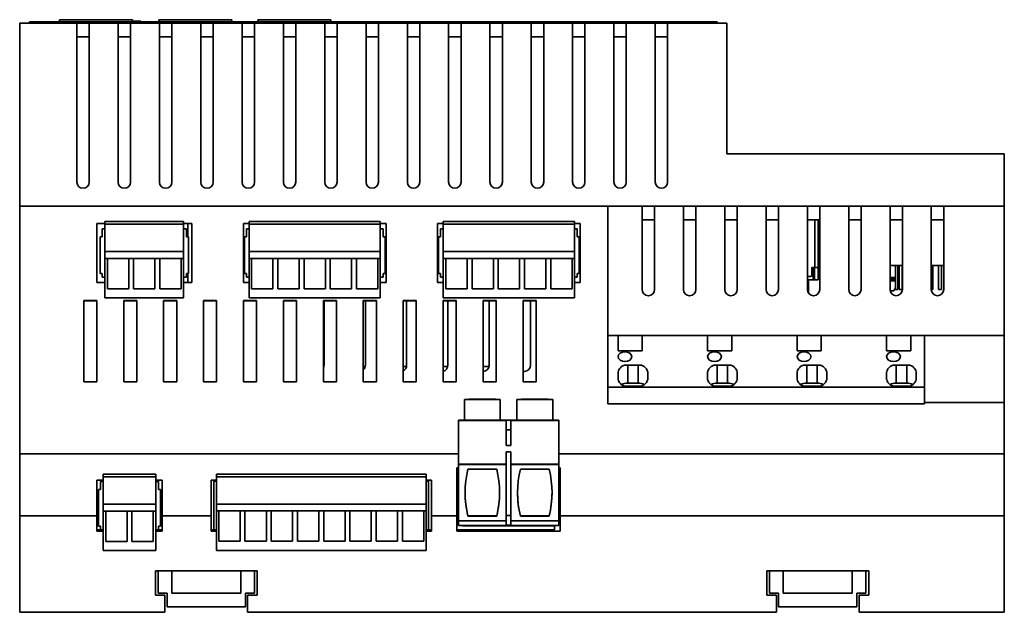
# Paper-space layout 'Blatt1' of a CAD drawing. Header units: millimetres. Extents: x 3 to 412, y 35 to 274.
# Tile 8 of 8: x 269 to 412, y 188 to 274. Entities that reach past the tile are written whole.
import ezdxf

# ---------------------------------------------------------------- set-up
doc = ezdxf.new("R2010")
doc.units = ezdxf.units.MM

psp = doc.layouts.new('Blatt1')

# ---------------------------------------------------------------- linework, layer by layer
at = {"color": 7, "linetype": 'Continuous', "lineweight": 35}
for p, q in [((276.97, 273.73), (268.67, 273.73)), ((268.67, 247.13), (268.67, 273.73)), ((270.07, 273.93), (270.07, 273.73)), ((270.07, 273.93), (369.97, 273.93)), ((274.47, 274.23), (274.47, 273.93)), ((274.47, 274.23), (285.07, 274.23)), ((276.97, 273.73), (276.97, 250.63)), ((278.77, 273.73), (276.97, 273.73)), ((278.77, 250.63), (278.77, 273.73)), ((282.97, 273.73), (278.77, 273.73)), ((282.97, 273.73), (282.97, 250.63)), ((284.77, 273.73), (282.97, 273.73)), ((284.77, 250.63), (284.77, 273.73)), ((288.97, 273.73), (284.77, 273.73)), ((285.07, 274.23), (285.07, 273.93)), ((285.07, 274), (285.6, 274)), ((285.6, 274), (285.6, 273.93)), ((285.6, 274), (285.72, 274)), ((285.72, 274), (285.72, 273.93)), ((285.72, 274), (285.8, 274)), ((285.8, 274), (285.8, 273.93)), ((285.8, 274), (286.25, 274)), ((286.25, 274), (286.25, 273.93)), ((286.82, 274.01), (286.82, 273.93)), ((286.94, 274), (286.94, 273.93)), ((287.74, 274), (287.74, 273.93)), ((288.87, 274.23), (288.87, 273.93)), ((288.87, 274.23), (299.47, 274.23)), ((288.97, 273.73), (288.97, 250.63)), ((290.77, 273.73), (288.97, 273.73)), ((290.77, 250.63), (290.77, 273.73)), ((294.97, 273.73), (290.77, 273.73)), ((294.97, 273.73), (294.97, 250.63)), ((296.77, 273.73), (294.97, 273.73)), ((296.77, 250.63), (296.77, 273.73)), ((300.97, 273.73), (296.77, 273.73)), ((299.47, 274.23), (299.47, 273.93)), ((300.97, 273.73), (300.97, 250.63)), ((302.77, 273.73), (300.97, 273.73)), ((302.77, 250.63), (302.77, 273.73)), ((306.97, 273.73), (302.77, 273.73)), ((303.27, 274.23), (303.27, 273.93)), ((303.27, 274.23), (313.87, 274.23)), ((306.97, 273.73), (306.97, 250.63)), ((308.77, 273.73), (306.97, 273.73)), ((308.77, 250.63), (308.77, 273.73)), ((312.97, 273.73), (308.77, 273.73)), ((312.97, 273.73), (312.97, 250.63)), ((314.77, 273.73), (312.97, 273.73)), ((313.87, 274.23), (313.87, 273.93)), ((314.77, 250.63), (314.77, 273.73)), ((318.97, 273.73), (314.77, 273.73)), ((318.97, 273.73), (318.97, 250.63)), ((320.77, 273.73), (318.97, 273.73)), ((320.77, 250.63), (320.77, 273.73)), ((324.97, 273.73), (320.77, 273.73)), ((324.97, 273.73), (324.97, 250.63)), ((326.77, 273.73), (324.97, 273.73)), ((326.77, 250.63), (326.77, 273.73)), ((330.97, 273.73), (326.77, 273.73)), ((330.97, 273.73), (330.97, 250.63)), ((332.77, 273.73), (330.97, 273.73)), ((332.77, 250.63), (332.77, 273.73)), ((336.97, 273.73), (332.77, 273.73)), ((336.97, 273.73), (336.97, 250.63)), ((338.77, 273.73), (336.97, 273.73)), ((338.77, 250.63), (338.77, 273.73)), ((342.97, 273.73), (338.77, 273.73)), ((342.97, 273.73), (342.97, 250.63)), ((344.77, 273.73), (342.97, 273.73)), ((344.77, 250.63), (344.77, 273.73)), ((348.97, 273.73), (344.77, 273.73)), ((348.97, 273.73), (348.97, 250.63)), ((350.77, 273.73), (348.97, 273.73)), ((350.77, 250.63), (350.77, 273.73)), ((354.97, 273.73), (350.77, 273.73)), ((354.97, 273.73), (354.97, 250.63)), ((356.77, 273.73), (354.97, 273.73)), ((356.77, 250.63), (356.77, 273.73)), ((360.97, 273.73), (356.77, 273.73)), ((360.97, 273.73), (360.97, 250.63)), ((362.77, 273.73), (360.97, 273.73)), ((362.77, 250.63), (362.77, 273.73)), ((371.37, 273.73), (362.77, 273.73)), ((369.97, 273.93), (369.97, 273.73)), ((371.37, 273.73), (371.37, 254.73)), ((278.77, 271.73), (276.97, 271.73)), ((284.77, 271.73), (282.97, 271.73)), ((290.77, 271.73), (288.97, 271.73)), ((296.77, 271.73), (294.97, 271.73)), ((302.77, 271.73), (300.97, 271.73)), ((308.77, 271.73), (306.97, 271.73)), ((314.77, 271.73), (312.97, 271.73)), ((320.77, 271.73), (318.97, 271.73)), ((326.77, 271.73), (324.97, 271.73)), ((332.77, 271.73), (330.97, 271.73)), ((338.77, 271.73), (336.97, 271.73)), ((344.77, 271.73), (342.97, 271.73)), ((350.77, 271.73), (348.97, 271.73)), ((356.77, 271.73), (354.97, 271.73)), ((362.77, 271.73), (360.97, 271.73)), ((411.67, 254.73), (371.37, 254.73)), ((411.67, 254.73), (411.67, 247.13)), ((354.08, 247.13), (268.67, 247.13)), ((268.67, 211.13), (268.67, 247.13)), ((354.08, 247.13), (354.08, 221.08)), ((354.08, 247.13), (359.07, 247.13)), ((359.07, 235.03), (359.07, 247.13)), ((360.87, 247.13), (359.07, 247.13)), ((360.87, 235.03), (360.87, 247.13)), ((360.87, 247.13), (365.07, 247.13)), ((365.07, 235.03), (365.07, 247.13)), ((366.87, 247.13), (365.07, 247.13)), ((366.87, 235.03), (366.87, 247.13)), ((366.87, 247.13), (371.07, 247.13)), ((371.07, 235.03), (371.07, 247.13)), ((372.87, 247.13), (371.07, 247.13)), ((372.87, 235.03), (372.87, 247.13)), ((372.87, 247.13), (377.07, 247.13)), ((377.07, 235.03), (377.07, 247.13)), ((378.87, 247.13), (377.07, 247.13)), ((378.87, 235.03), (378.87, 247.13)), ((378.87, 247.13), (383.07, 247.13)), ((383.07, 235.03), (383.07, 247.13)), ((384.87, 247.13), (383.07, 247.13)), ((384.87, 235.03), (384.87, 247.13)), ((384.87, 247.13), (389.07, 247.13)), ((389.07, 235.03), (389.07, 247.13)), ((390.87, 247.13), (389.07, 247.13)), ((390.87, 235.03), (390.87, 247.13)), ((390.87, 247.13), (395.07, 247.13)), ((395.07, 235.03), (395.07, 247.13)), ((396.87, 247.13), (395.07, 247.13)), ((396.87, 235.03), (396.87, 247.13)), ((396.87, 247.13), (401.07, 247.13)), ((401.07, 235.03), (401.07, 247.13)), ((402.87, 247.13), (401.07, 247.13)), ((402.87, 235.03), (402.87, 247.13)), ((402.87, 247.13), (411.67, 247.13)), ((411.67, 228.33), (411.67, 247.13)), ((281.05, 244.63), (279.87, 244.63)), ((279.87, 244.63), (279.87, 236.03)), ((281.05, 244.91), (292.48, 244.91)), ((281.05, 244.51), (281.05, 244.91)), ((292.48, 244.91), (292.48, 244.51)), ((293.67, 244.63), (292.48, 244.63)), ((293.07, 242.66), (293.07, 244.63)), ((293.67, 236.03), (293.67, 244.63)), ((301.99, 244.63), (301.17, 244.63)), ((301.17, 244.63), (301.17, 236.03)), ((301.99, 244.91), (321.04, 244.91)), ((301.99, 244.51), (301.99, 244.91)), ((321.04, 244.91), (321.04, 244.51)), ((321.87, 244.63), (321.04, 244.63)), ((321.87, 236.03), (321.87, 244.63)), ((330.19, 244.63), (329.37, 244.63)), ((329.37, 244.63), (329.37, 236.03)), ((330.19, 244.91), (349.24, 244.91)), ((330.19, 244.51), (330.19, 244.91)), ((349.24, 244.91), (349.24, 244.51)), ((350.07, 244.63), (349.24, 244.63)), ((350.07, 236.03), (350.07, 244.63)), ((359.07, 245.13), (360.87, 245.13)), ((365.07, 245.13), (366.87, 245.13)), ((371.07, 245.13), (372.87, 245.13)), ((377.07, 245.13), (378.87, 245.13)), ((383.07, 245.13), (384.87, 245.13)), ((384.63, 245.13), (384.63, 238.23)), ((389.07, 245.13), (390.87, 245.13)), ((395.07, 245.13), (396.87, 245.13)), ((401.07, 245.13), (402.87, 245.13)), ((281.05, 243.85), (280.66, 243.85)), ((280.66, 243.85), (280.66, 242.66)), ((281.05, 244.51), (292.48, 244.51)), ((281.05, 240.54), (281.05, 244.51)), ((292.48, 244.51), (292.48, 240.54)), ((292.88, 243.85), (292.48, 243.85)), ((292.88, 243.85), (292.88, 242.66)), ((301.6, 243.85), (301.6, 242.66)), ((301.99, 243.85), (301.6, 243.85)), ((301.99, 244.51), (321.04, 244.51)), ((301.99, 240.54), (301.99, 244.51)), ((321.04, 244.51), (321.04, 240.54)), ((321.44, 243.85), (321.04, 243.85)), ((321.44, 243.85), (321.44, 242.66)), ((330.19, 243.85), (329.8, 243.85)), ((329.8, 243.85), (329.8, 242.66)), ((330.19, 244.51), (349.24, 244.51)), ((330.19, 240.54), (330.19, 244.51)), ((349.24, 244.51), (349.24, 240.54)), ((349.64, 243.85), (349.24, 243.85)), ((349.64, 243.85), (349.64, 242.66)), ((280.66, 242.66), (280.36, 242.66)), ((280.36, 242.66), (280.36, 237.36)), ((292.88, 242.66), (293.18, 242.66)), ((293.18, 242.66), (293.18, 237.36)), ((301.3, 242.66), (301.3, 237.36)), ((301.6, 242.66), (301.3, 242.66)), ((321.44, 242.66), (321.74, 242.66)), ((321.74, 242.66), (321.74, 237.36)), ((329.8, 242.66), (329.5, 242.66)), ((329.5, 242.66), (329.5, 237.36)), ((349.64, 242.66), (349.94, 242.66)), ((349.94, 242.66), (349.94, 237.36)), ((281.05, 240.54), (292.48, 240.54)), ((281.05, 239.54), (281.05, 240.54)), ((301.99, 240.54), (321.04, 240.54)), ((301.99, 239.54), (301.99, 240.54)), ((330.19, 240.54), (349.24, 240.54)), ((330.19, 239.54), (330.19, 240.54)), ((281.05, 239.54), (281.41, 239.54)), ((281.05, 233.81), (281.05, 239.54)), ((284.51, 239.54), (281.41, 239.54)), ((281.41, 239.54), (281.41, 235.14)), ((284.51, 239.54), (284.85, 239.54)), ((284.51, 235.14), (284.51, 239.54)), ((284.85, 239.54), (285.22, 239.54)), ((288.32, 239.54), (285.22, 239.54)), ((285.22, 239.54), (285.22, 235.14)), ((288.32, 239.54), (288.66, 239.54)), ((288.32, 235.14), (288.32, 239.54)), ((288.66, 239.54), (289.03, 239.54)), ((292.13, 239.54), (289.03, 239.54)), ((289.03, 239.54), (289.03, 235.14)), ((292.13, 239.54), (292.48, 239.54)), ((292.13, 235.14), (292.13, 239.54)), ((292.48, 239.54), (292.48, 233.81)), ((301.99, 239.54), (302.35, 239.54)), ((301.99, 233.81), (301.99, 239.54)), ((305.45, 239.54), (302.35, 239.54)), ((302.35, 239.54), (302.35, 235.14)), ((305.45, 239.54), (305.79, 239.54)), ((305.45, 235.14), (305.45, 239.54)), ((305.79, 239.54), (306.16, 239.54)), ((309.26, 239.54), (306.16, 239.54)), ((306.16, 239.54), (306.16, 235.14)), ((309.26, 239.54), (309.6, 239.54)), ((309.26, 235.14), (309.26, 239.54)), ((309.6, 239.54), (309.97, 239.54)), ((313.07, 239.54), (309.97, 239.54)), ((309.97, 239.54), (309.97, 235.14)), ((313.07, 239.54), (313.41, 239.54)), ((313.07, 235.14), (313.07, 239.54)), ((313.41, 239.54), (313.78, 239.54)), ((316.88, 239.54), (313.78, 239.54)), ((313.78, 239.54), (313.78, 235.14)), ((316.88, 239.54), (317.22, 239.54)), ((316.88, 235.14), (316.88, 239.54)), ((317.22, 239.54), (317.59, 239.54)), ((320.69, 239.54), (317.59, 239.54)), ((317.59, 239.54), (317.59, 235.14)), ((320.69, 239.54), (321.04, 239.54)), ((320.69, 235.14), (320.69, 239.54)), ((321.04, 239.54), (321.04, 233.81)), ((330.19, 239.54), (330.55, 239.54)), ((330.19, 233.81), (330.19, 239.54)), ((333.65, 239.54), (330.55, 239.54)), ((330.55, 239.54), (330.55, 235.14)), ((333.65, 239.54), (333.99, 239.54)), ((333.65, 235.14), (333.65, 239.54)), ((333.99, 239.54), (334.36, 239.54)), ((337.46, 239.54), (334.36, 239.54)), ((334.36, 239.54), (334.36, 235.14)), ((337.46, 239.54), (337.8, 239.54)), ((337.46, 235.14), (337.46, 239.54)), ((337.8, 239.54), (338.17, 239.54)), ((341.27, 239.54), (338.17, 239.54)), ((338.17, 239.54), (338.17, 235.14)), ((341.27, 239.54), (341.61, 239.54)), ((341.27, 235.14), (341.27, 239.54)), ((341.61, 239.54), (341.98, 239.54)), ((345.08, 239.54), (341.98, 239.54)), ((341.98, 239.54), (341.98, 235.14)), ((345.08, 239.54), (345.42, 239.54)), ((345.08, 235.14), (345.08, 239.54)), ((345.42, 239.54), (345.79, 239.54)), ((348.89, 239.54), (345.79, 239.54)), ((345.79, 239.54), (345.79, 235.14)), ((348.89, 239.54), (349.24, 239.54)), ((348.89, 235.14), (348.89, 239.54)), ((349.24, 239.54), (349.24, 233.81)), ((383.92, 238.23), (383.71, 238.23)), ((383.71, 238.23), (383.71, 237.13)), ((383.92, 236.43), (383.92, 238.23)), ((384.12, 238.23), (383.92, 238.23)), ((384.12, 236.43), (384.12, 238.23)), ((384.62, 236.43), (384.62, 238.23)), ((384.63, 236.93), (384.63, 238.23)), ((396.87, 238.53), (395.07, 238.53)), ((395.85, 236.75), (395.85, 238.53)), ((396.2, 238.53), (396.2, 235.03)), ((396.38, 238.53), (396.38, 235.03)), ((396.84, 235.03), (396.84, 238.53)), ((402.87, 238.53), (401.07, 238.53)), ((401.28, 238.53), (401.28, 235.03)), ((402.1, 235.03), (402.1, 238.53)), ((402.55, 235.03), (402.55, 238.53)), ((279.87, 236.03), (281.05, 236.03)), ((280.66, 237.36), (280.36, 237.36)), ((280.66, 237.36), (280.66, 236.8)), ((281.05, 236.8), (280.66, 236.8)), ((292.88, 236.8), (292.48, 236.8)), ((292.48, 236.03), (293.67, 236.03)), ((292.88, 237.36), (293.18, 237.36)), ((292.88, 237.36), (292.88, 236.8)), ((293.07, 236.03), (293.07, 237.36)), ((301.17, 236.03), (301.99, 236.03)), ((301.6, 237.36), (301.3, 237.36)), ((301.6, 237.36), (301.6, 236.8)), ((301.99, 236.8), (301.6, 236.8)), ((321.44, 236.8), (321.04, 236.8)), ((321.04, 236.03), (321.87, 236.03)), ((321.44, 237.36), (321.74, 237.36)), ((321.44, 237.36), (321.44, 236.8)), ((329.37, 236.03), (330.19, 236.03)), ((329.8, 237.36), (329.5, 237.36)), ((329.8, 237.36), (329.8, 236.8)), ((330.19, 236.8), (329.8, 236.8)), ((349.64, 236.8), (349.24, 236.8)), ((349.24, 236.03), (350.07, 236.03)), ((349.64, 237.36), (349.94, 237.36)), ((349.64, 237.36), (349.64, 236.8)), ((383.51, 236.93), (383.07, 236.93)), ((383.92, 236.43), (383.07, 236.43)), ((383.24, 236.43), (383.24, 234.5)), ((384.12, 236.43), (383.92, 236.43)), ((384.62, 236.43), (384.12, 236.43)), ((384.63, 236.93), (384.62, 236.93)), ((395.85, 236.75), (395.07, 236.75)), ((395.85, 236.53), (395.07, 236.53)), ((395.07, 236.28), (395.85, 236.28)), ((395.85, 236.75), (395.85, 236.53)), ((395.85, 236.53), (395.85, 236.28)), ((395.85, 236.28), (395.85, 235.27)), ((281.41, 235.14), (284.51, 235.14)), ((285.22, 235.14), (288.32, 235.14)), ((289.03, 235.14), (292.13, 235.14)), ((302.35, 235.14), (305.45, 235.14)), ((306.16, 235.14), (309.26, 235.14)), ((309.97, 235.14), (313.07, 235.14)), ((313.78, 235.14), (316.88, 235.14)), ((317.59, 235.14), (320.69, 235.14)), ((330.55, 235.14), (333.65, 235.14)), ((334.36, 235.14), (337.46, 235.14)), ((338.17, 235.14), (341.27, 235.14)), ((341.98, 235.14), (345.08, 235.14)), ((345.79, 235.14), (348.89, 235.14)), ((395.09, 234.83), (395.62, 234.83)), ((395.75, 235.03), (395.75, 235.07)), ((396.2, 235.03), (395.75, 235.03)), ((396.38, 235.03), (396.84, 235.03)), ((401.28, 235.03), (401.07, 235.03)), ((402.55, 235.03), (402.1, 235.03)), ((279.87, 233.43), (277.97, 233.43)), ((277.97, 233.43), (277.97, 221.63)), ((279.87, 233.4), (277.97, 233.4)), ((279.87, 221.63), (279.87, 233.43)), ((281.05, 233.81), (292.48, 233.81)), ((285.67, 233.43), (283.77, 233.43)), ((283.77, 233.43), (283.77, 221.63)), ((285.67, 233.4), (283.77, 233.4)), ((285.67, 221.63), (285.67, 233.43)), ((291.47, 233.43), (289.57, 233.43)), ((289.57, 233.43), (289.57, 221.63)), ((291.47, 233.4), (289.57, 233.4)), ((291.47, 221.63), (291.47, 233.43)), ((297.27, 233.43), (295.37, 233.43)), ((295.37, 233.43), (295.37, 221.63)), ((297.27, 233.4), (295.37, 233.4)), ((297.27, 221.63), (297.27, 233.43)), ((303.07, 233.43), (301.17, 233.43)), ((301.17, 233.43), (301.17, 221.63)), ((303.07, 233.4), (301.17, 233.4)), ((301.99, 233.81), (321.04, 233.81)), ((303.07, 221.63), (303.07, 233.43)), ((308.87, 233.43), (306.97, 233.43)), ((306.97, 233.43), (306.97, 221.63)), ((308.87, 233.4), (306.97, 233.4)), ((308.87, 221.63), (308.87, 233.43)), ((314.67, 233.43), (312.77, 233.43)), ((312.77, 233.43), (312.77, 221.63)), ((314.67, 233.4), (312.77, 233.4)), ((312.87, 233.4), (312.87, 224.03)), ((314.67, 221.63), (314.67, 233.43)), ((320.47, 233.43), (318.57, 233.43)), ((318.57, 233.43), (318.57, 221.63)), ((320.47, 233.4), (318.57, 233.4)), ((318.87, 233.4), (318.87, 224.03)), ((320.47, 221.63), (320.47, 233.43)), ((326.27, 233.43), (324.37, 233.43)), ((324.37, 233.43), (324.37, 221.63)), ((326.27, 233.4), (324.37, 233.4)), ((324.87, 233.4), (324.87, 224.03)), ((326.27, 221.63), (326.27, 233.43)), ((332.07, 233.43), (330.17, 233.43)), ((330.17, 233.43), (330.17, 221.63)), ((332.07, 233.4), (330.17, 233.4)), ((330.19, 233.81), (349.24, 233.81)), ((330.87, 233.4), (330.87, 224.03)), ((332.07, 221.63), (332.07, 233.43)), ((337.87, 233.43), (335.97, 233.43)), ((335.97, 233.43), (335.97, 221.63)), ((337.87, 233.4), (335.97, 233.4)), ((336.87, 233.4), (336.87, 224.03)), ((337.87, 221.63), (337.87, 233.43)), ((343.67, 233.43), (341.77, 233.43)), ((341.77, 233.43), (341.77, 221.63)), ((343.67, 233.4), (341.77, 233.4)), ((342.87, 233.4), (342.87, 224.03)), ((343.67, 221.63), (343.67, 233.43)), ((355.58, 228.33), (354.08, 228.33)), ((355.58, 226.12), (355.58, 228.33)), ((355.58, 228.33), (359.08, 228.33)), ((359.08, 226.12), (359.08, 228.33)), ((368.58, 228.33), (359.08, 228.33)), ((368.58, 226.12), (368.58, 228.33)), ((368.58, 228.33), (372.08, 228.33)), ((372.08, 226.12), (372.08, 228.33)), ((381.58, 228.33), (372.08, 228.33)), ((381.58, 226.12), (381.58, 228.33)), ((381.58, 228.33), (385.08, 228.33)), ((385.08, 226.12), (385.08, 228.33)), ((394.58, 228.33), (385.08, 228.33)), ((394.58, 226.12), (394.58, 228.33)), ((394.58, 228.33), (398.08, 228.33)), ((398.08, 226.12), (398.08, 228.33)), ((400.08, 228.33), (398.08, 228.33)), ((400.08, 228.33), (400.08, 220.84)), ((400.08, 228.33), (411.67, 228.33)), ((411.67, 218.63), (411.67, 228.33)), ((355.58, 226.12), (359.08, 226.12)), ((368.58, 226.12), (372.08, 226.12)), ((381.58, 226.12), (385.08, 226.12)), ((394.58, 226.12), (398.08, 226.12)), ((312.77, 223.83), (312.85, 223.83)), ((318.57, 223.83), (318.85, 223.83)), ((324.37, 223.83), (324.85, 223.83)), ((330.17, 223.83), (330.85, 223.83)), ((335.97, 223.83), (336.85, 223.83)), ((358.49, 224.04), (356.97, 224.04)), ((356.97, 221.44), (356.97, 224.04)), ((358.49, 221.44), (358.49, 224.04)), ((371.49, 224.04), (369.97, 224.04)), ((369.97, 221.44), (369.97, 224.04)), ((371.49, 221.44), (371.49, 224.04)), ((384.49, 224.04), (382.97, 224.04)), ((382.97, 221.44), (382.97, 224.04)), ((384.49, 221.44), (384.49, 224.04)), ((397.49, 224.04), (395.97, 224.04)), ((395.97, 221.44), (395.97, 224.04)), ((397.49, 221.44), (397.49, 224.04)), ((355.58, 223.05), (355.58, 221.97)), ((359.88, 221.97), (359.88, 223.05)), ((368.58, 223.05), (368.58, 221.97)), ((372.88, 221.97), (372.88, 223.05)), ((381.58, 223.05), (381.58, 221.97)), ((385.88, 221.97), (385.88, 223.05)), ((394.58, 223.05), (394.58, 221.97)), ((398.88, 221.97), (398.88, 223.05)), ((277.97, 221.63), (279.87, 221.63)), ((283.77, 221.63), (285.67, 221.63)), ((289.57, 221.63), (291.47, 221.63)), ((295.37, 221.63), (297.27, 221.63)), ((301.17, 221.63), (303.07, 221.63)), ((306.97, 221.63), (308.87, 221.63)), ((312.77, 221.63), (314.67, 221.63)), ((318.57, 221.63), (320.47, 221.63)), ((324.37, 221.63), (326.27, 221.63)), ((330.17, 221.63), (332.07, 221.63)), ((335.97, 221.63), (337.87, 221.63)), ((341.77, 221.63), (343.67, 221.63)), ((354.08, 221.08), (354.08, 220.84)), ((400.08, 220.84), (354.08, 220.84)), ((354.08, 220.84), (354.08, 218.42)), ((356.97, 221.44), (358.49, 221.44)), ((356.97, 220.98), (358.49, 220.98)), ((369.97, 221.44), (371.49, 221.44)), ((369.97, 220.98), (371.49, 220.98)), ((382.97, 221.44), (384.49, 221.44)), ((382.97, 220.98), (384.49, 220.98)), ((395.97, 221.44), (397.49, 221.44)), ((395.97, 220.98), (397.49, 220.98)), ((400.08, 220.84), (400.08, 218.42)), ((333.26, 219.06), (333.26, 219.05)), ((333.26, 216.05), (333.26, 219.05)), ((338.46, 219.06), (338.46, 219.05)), ((338.46, 216.05), (338.46, 219.05)), ((340.88, 219.06), (340.88, 219.05)), ((340.88, 216.05), (340.88, 219.05)), ((346.08, 219.06), (346.08, 219.05)), ((346.08, 216.05), (346.08, 219.05)), ((400.08, 218.42), (354.08, 218.42)), ((400.08, 218.63), (411.67, 218.63)), ((411.67, 218.63), (411.67, 211.13)), ((332.39, 216.04), (333.26, 216.04)), ((332.39, 216), (332.39, 216.04)), ((332.39, 216), (339.33, 216)), ((332.39, 209.65), (332.39, 216)), ((333.26, 216.04), (333.26, 216.05)), ((336.88, 216.02), (334.83, 216.02)), ((334.83, 216.02), (334.83, 216.01)), ((334.83, 216.01), (336.88, 216.01)), ((336.88, 216.01), (336.88, 216.02)), ((338.46, 216.06), (340.88, 216.06)), ((340.01, 216.05), (339.33, 216.05)), ((339.33, 216), (339.33, 216.05)), ((339.33, 216), (339.33, 212.35)), ((340.01, 216), (340.01, 216.05)), ((340.01, 216), (340.01, 212.35)), ((340.01, 216), (340.88, 216)), ((340.88, 216), (346.95, 216)), ((342.45, 216.02), (342.45, 216.01)), ((344.5, 216.02), (342.45, 216.02)), ((342.45, 216.01), (344.5, 216.01)), ((344.5, 216.01), (344.5, 216.02)), ((346.08, 216.04), (346.08, 216.05)), ((346.08, 216.04), (346.95, 216.04)), ((346.95, 216), (346.95, 216.04)), ((346.95, 209.65), (346.95, 216)), ((340.01, 214.65), (339.33, 214.65)), ((340.01, 214.62), (339.33, 214.62)), ((339.33, 212.37), (340.01, 212.37)), ((339.33, 212.35), (340.01, 212.35)), ((268.67, 211.13), (268.67, 202.13)), ((339.33, 211.44), (340.01, 211.44)), ((339.33, 211.44), (339.33, 209.65)), ((340.01, 211.44), (340.01, 209.65)), ((411.67, 211.13), (411.67, 202.13)), ((332.39, 209.13), (332.17, 209.13)), ((332.17, 209.13), (332.17, 202.13)), ((332.39, 209.65), (339.33, 209.65)), ((332.39, 209.62), (332.39, 209.65)), ((332.39, 209.62), (339.33, 209.62)), ((332.39, 201.42), (332.39, 209.62)), ((337.96, 208.92), (333.76, 208.92)), ((339.33, 209.65), (339.33, 209.62)), ((339.33, 209.62), (339.33, 201.42)), ((340.01, 209.65), (340.88, 209.65)), ((340.01, 209.65), (340.01, 209.62)), ((340.01, 209.62), (346.95, 209.62)), ((340.01, 209.62), (340.01, 201.42)), ((340.88, 209.65), (346.95, 209.65)), ((345.58, 208.92), (341.38, 208.92)), ((346.95, 209.62), (346.95, 209.65)), ((346.95, 201.42), (346.95, 209.62)), ((347.17, 209.13), (346.95, 209.13)), ((347.17, 202.13), (347.17, 209.13)), ((280.81, 208.21), (288.43, 208.21)), ((280.81, 207.81), (280.81, 208.21)), ((280.81, 207.81), (288.43, 207.81)), ((280.81, 203.84), (280.81, 207.81)), ((288.43, 208.21), (288.43, 207.81)), ((288.43, 207.81), (288.43, 203.84)), ((297.23, 208.22), (327.71, 208.22)), ((297.23, 207.82), (297.23, 208.22)), ((297.23, 207.82), (327.71, 207.82)), ((297.23, 203.85), (297.23, 207.82)), ((327.71, 208.22), (327.71, 207.82)), ((327.71, 207.82), (327.71, 203.85)), ((280.81, 207.33), (279.87, 207.33)), ((279.87, 207.33), (279.87, 202.13)), ((280.11, 205.96), (280.11, 200.66)), ((280.41, 205.96), (280.11, 205.96)), ((280.41, 207.15), (280.41, 205.96)), ((280.81, 207.15), (280.41, 207.15)), ((289.37, 207.33), (288.43, 207.33)), ((288.82, 207.15), (288.43, 207.15)), ((288.82, 207.15), (288.82, 205.96)), ((288.82, 205.96), (289.12, 205.96)), ((289.12, 205.96), (289.12, 200.66)), ((289.37, 202.13), (289.37, 207.33)), ((297.23, 207.33), (296.47, 207.33)), ((296.47, 207.33), (296.47, 202.13)), ((296.88, 207.16), (296.88, 200.09)), ((297.23, 207.16), (296.88, 207.16)), ((328.47, 207.33), (327.71, 207.33)), ((328.05, 207.16), (327.71, 207.16)), ((328.05, 207.16), (328.05, 200.09)), ((328.47, 202.13), (328.47, 207.33)), ((280.81, 202.84), (280.81, 203.84)), ((280.81, 203.84), (288.43, 203.84)), ((297.23, 203.85), (327.71, 203.85)), ((297.23, 202.85), (297.23, 203.85)), ((268.67, 202.13), (279.87, 202.13)), ((268.67, 202.13), (268.67, 188.13)), ((279.87, 202.13), (279.87, 199.93)), ((280.81, 202.84), (281.16, 202.84)), ((280.81, 197.11), (280.81, 202.84)), ((284.26, 202.84), (281.16, 202.84)), ((281.16, 202.84), (281.16, 198.44)), ((284.26, 202.84), (284.6, 202.84)), ((284.26, 198.44), (284.26, 202.84)), ((284.6, 202.84), (284.97, 202.84)), ((288.07, 202.84), (284.97, 202.84)), ((284.97, 202.84), (284.97, 198.44)), ((288.07, 202.84), (288.43, 202.84)), ((288.07, 198.44), (288.07, 202.84)), ((288.43, 202.84), (288.43, 197.11)), ((289.37, 202.13), (296.47, 202.13)), ((289.37, 199.93), (289.37, 202.13)), ((296.47, 202.13), (296.47, 199.93)), ((297.23, 202.85), (297.58, 202.85)), ((297.23, 197.12), (297.23, 202.85)), ((300.68, 202.85), (297.58, 202.85)), ((297.58, 202.85), (297.58, 198.45)), ((300.68, 202.85), (301.02, 202.85)), ((300.68, 198.45), (300.68, 202.85)), ((301.02, 202.85), (301.39, 202.85)), ((304.49, 202.85), (301.39, 202.85)), ((301.39, 202.85), (301.39, 198.45)), ((304.49, 202.85), (304.83, 202.85)), ((304.49, 198.45), (304.49, 202.85)), ((304.83, 202.85), (305.2, 202.85)), ((308.3, 202.85), (305.2, 202.85)), ((305.2, 202.85), (305.2, 198.45)), ((308.3, 202.85), (308.64, 202.85)), ((308.3, 198.45), (308.3, 202.85)), ((308.64, 202.85), (309.01, 202.85)), ((312.11, 202.85), (309.01, 202.85)), ((309.01, 202.85), (309.01, 198.45)), ((312.11, 202.85), (312.45, 202.85)), ((312.11, 198.45), (312.11, 202.85)), ((312.45, 202.85), (312.82, 202.85)), ((315.92, 202.85), (312.82, 202.85)), ((312.82, 202.85), (312.82, 198.45)), ((315.92, 202.85), (316.26, 202.85)), ((315.92, 198.45), (315.92, 202.85)), ((316.26, 202.85), (316.63, 202.85)), ((319.73, 202.85), (316.63, 202.85)), ((316.63, 202.85), (316.63, 198.45)), ((319.73, 202.85), (320.07, 202.85)), ((319.73, 198.45), (319.73, 202.85)), ((320.07, 202.85), (320.44, 202.85)), ((323.54, 202.85), (320.44, 202.85)), ((320.44, 202.85), (320.44, 198.45)), ((323.54, 202.85), (323.88, 202.85)), ((323.54, 198.45), (323.54, 202.85)), ((323.88, 202.85), (324.25, 202.85)), ((327.35, 202.85), (324.25, 202.85)), ((324.25, 202.85), (324.25, 198.45)), ((327.35, 202.85), (327.71, 202.85)), ((327.35, 198.45), (327.35, 202.85)), ((327.71, 202.85), (327.71, 197.12)), ((328.47, 202.13), (332.17, 202.13)), ((328.47, 199.93), (328.47, 202.13)), ((332.17, 202.13), (332.17, 199.93)), ((333.76, 202.12), (333.76, 202.15)), ((333.76, 202.15), (337.96, 202.15)), ((333.76, 202.12), (337.96, 202.12)), ((337.96, 202.12), (337.96, 202.15)), ((339.33, 202.17), (340.01, 202.17)), ((341.38, 202.12), (341.38, 202.15)), ((341.38, 202.15), (345.58, 202.15)), ((341.38, 202.12), (345.58, 202.12)), ((345.58, 202.12), (345.58, 202.15)), ((347.17, 202.13), (346.95, 202.13)), ((347.17, 202.13), (411.67, 202.13)), ((347.17, 199.93), (347.17, 202.13)), ((411.67, 202.13), (411.67, 188.13)), ((280.41, 200.66), (280.11, 200.66)), ((280.41, 200.66), (280.41, 200.1)), ((288.82, 200.66), (289.12, 200.66)), ((288.82, 200.66), (288.82, 200.1)), ((332.39, 201.42), (339.33, 201.42)), ((332.39, 200.74), (332.39, 201.42)), ((332.39, 200.74), (339.33, 200.74)), ((332.99, 200.74), (332.99, 200.69)), ((332.99, 200.69), (346.35, 200.69)), ((339.33, 200.74), (339.33, 201.42)), ((340.01, 200.8), (339.33, 200.8)), ((340.01, 201.42), (346.95, 201.42)), ((340.01, 200.74), (340.01, 201.42)), ((340.01, 200.74), (340.88, 200.74)), ((340.88, 200.74), (346.95, 200.74)), ((346.34, 200.69), (346.34, 200.13)), ((346.35, 200.74), (346.35, 200.69)), ((346.95, 200.74), (346.95, 201.42)), ((279.87, 200.13), (280.41, 200.13)), ((279.87, 199.93), (280.81, 199.93)), ((280.81, 200.1), (280.41, 200.1)), ((288.82, 200.1), (288.43, 200.1)), ((288.43, 199.93), (289.37, 199.93)), ((288.82, 200.13), (289.37, 200.13)), ((296.47, 200.13), (296.88, 200.13)), ((296.47, 199.93), (297.23, 199.93)), ((297.23, 200.09), (296.88, 200.09)), ((328.05, 200.09), (327.71, 200.09)), ((327.71, 199.93), (328.47, 199.93)), ((328.05, 200.13), (328.47, 200.13)), ((328.14, 200.13), (328.14, 199.93)), ((328.31, 200.13), (328.31, 199.93)), ((332.17, 200.13), (346.34, 200.13)), ((332.17, 199.93), (347.17, 199.93)), ((333.22, 200.13), (333.22, 199.93)), ((333.39, 200.13), (333.39, 199.93)), ((334.05, 200.13), (334.05, 199.93)), ((334.22, 200.13), (334.22, 199.93)), ((338.3, 200.13), (338.3, 199.93)), ((338.47, 200.13), (338.47, 199.93)), ((339.13, 200.13), (339.13, 199.93)), ((339.3, 200.13), (339.3, 199.93)), ((281.16, 198.44), (284.26, 198.44)), ((284.97, 198.44), (288.07, 198.44)), ((297.58, 198.45), (300.68, 198.45)), ((301.39, 198.45), (304.49, 198.45)), ((305.2, 198.45), (308.3, 198.45)), ((309.01, 198.45), (312.11, 198.45)), ((312.82, 198.45), (315.92, 198.45)), ((316.63, 198.45), (319.73, 198.45)), ((320.44, 198.45), (323.54, 198.45)), ((324.25, 198.45), (327.35, 198.45)), ((280.81, 197.11), (288.43, 197.11)), ((297.23, 197.12), (327.71, 197.12)), ((288.37, 194.13), (303.17, 194.13)), ((288.37, 190.63), (288.37, 194.13)), ((288.77, 190.93), (288.77, 194.13)), ((290.77, 190.93), (290.77, 194.13)), ((300.77, 190.93), (300.77, 194.13)), ((302.77, 194.13), (302.77, 190.93)), ((303.17, 194.13), (303.17, 190.63)), ((377.17, 194.13), (391.97, 194.13)), ((377.17, 190.63), (377.17, 194.13)), ((377.57, 190.93), (377.57, 194.13)), ((379.57, 190.93), (379.57, 194.13)), ((389.57, 190.93), (389.57, 194.13)), ((391.57, 194.13), (391.57, 190.93)), ((391.97, 194.13), (391.97, 190.63)), ((289.77, 190.63), (288.37, 190.63)), ((290.07, 190.93), (288.77, 190.93)), ((289.77, 188.13), (289.77, 190.63)), ((290.07, 188.93), (290.07, 190.93)), ((290.77, 190.93), (300.77, 190.93)), ((302.77, 190.93), (301.47, 190.93)), ((301.47, 190.93), (301.47, 188.93)), ((301.77, 190.63), (301.77, 188.13)), ((303.17, 190.63), (301.77, 190.63)), ((378.57, 190.63), (377.17, 190.63)), ((378.87, 190.93), (377.57, 190.93)), ((378.57, 188.13), (378.57, 190.63)), ((378.87, 188.93), (378.87, 190.93)), ((379.57, 190.93), (389.57, 190.93)), ((391.57, 190.93), (390.27, 190.93)), ((390.27, 190.93), (390.27, 188.93)), ((391.97, 190.63), (390.57, 190.63)), ((390.57, 190.63), (390.57, 188.13)), ((301.47, 188.93), (290.07, 188.93)), ((390.27, 188.93), (378.87, 188.93)), ((268.67, 188.13), (289.77, 188.13)), ((301.77, 188.13), (378.57, 188.13)), ((390.57, 188.13), (411.67, 188.13))]:
    psp.add_line(p, q, dxfattribs=at)
at = {"color": 8, "linetype": 'Continuous', "lineweight": 35}
for p, q in [((384.13, 245.13), (384.13, 238.23)), ((335.86, 219.08), (335.86, 219.04)), ((343.48, 219.08), (343.48, 219.04)), ((268.67, 211.13), (332.39, 211.13)), ((346.95, 211.13), (411.67, 211.13))]:
    psp.add_line(p, q, dxfattribs=at)
at = {"color": 7, "linetype": 'Continuous', "lineweight": 35, "flags": 128}
for points in [[(356.58, 224.57), (356.96, 224.62), (357.29, 224.78), (357.5, 225.01), (357.58, 225.28), (357.5, 225.55), (357.29, 225.78), (356.96, 225.94), (356.58, 225.99), (356.2, 225.94), (355.87, 225.78), (355.66, 225.55), (355.58, 225.28), (355.66, 225.01), (355.87, 224.78), (356.2, 224.62), (356.58, 224.57)], [(369.58, 224.57), (369.96, 224.62), (370.29, 224.78), (370.5, 225.01), (370.58, 225.28), (370.5, 225.55), (370.29, 225.78), (369.96, 225.94), (369.58, 225.99), (369.2, 225.94), (368.87, 225.78), (368.66, 225.55), (368.58, 225.28), (368.66, 225.01), (368.87, 224.78), (369.2, 224.62), (369.58, 224.57)], [(382.58, 224.57), (382.96, 224.62), (383.29, 224.78), (383.5, 225.01), (383.58, 225.28), (383.5, 225.55), (383.29, 225.78), (382.96, 225.94), (382.58, 225.99), (382.2, 225.94), (381.87, 225.78), (381.66, 225.55), (381.58, 225.28), (381.66, 225.01), (381.87, 224.78), (382.2, 224.62), (382.58, 224.57)], [(395.58, 224.57), (395.96, 224.62), (396.29, 224.78), (396.5, 225.01), (396.58, 225.28), (396.5, 225.55), (396.29, 225.78), (395.96, 225.94), (395.58, 225.99), (395.2, 225.94), (394.87, 225.78), (394.66, 225.55), (394.58, 225.28), (394.66, 225.01), (394.87, 224.78), (395.2, 224.62), (395.58, 224.57)], [(335.86, 219.04), (335.32, 219.04), (334.83, 219.04), (334.42, 219.05), (334.13, 219.05), (333.98, 219.06), (333.98, 219.06), (334.13, 219.07), (334.42, 219.07), (334.83, 219.07), (335.32, 219.07), (335.86, 219.08)], [(335.86, 219.08), (336.39, 219.07), (336.89, 219.07), (337.29, 219.07), (337.59, 219.07), (337.74, 219.06), (337.74, 219.06), (337.59, 219.05), (337.29, 219.05), (336.89, 219.04), (336.39, 219.04), (335.86, 219.04)], [(343.48, 219.04), (342.94, 219.04), (342.45, 219.04), (342.04, 219.05), (341.75, 219.05), (341.6, 219.06), (341.6, 219.06), (341.75, 219.07), (342.04, 219.07), (342.45, 219.07), (342.94, 219.07), (343.48, 219.08)], [(343.48, 219.08), (344.01, 219.07), (344.51, 219.07), (344.91, 219.07), (345.21, 219.07), (345.36, 219.06), (345.36, 219.06), (345.21, 219.05), (344.91, 219.05), (344.51, 219.04), (344.01, 219.04), (343.48, 219.04)]]:
    psp.add_lwpolyline(points, dxfattribs=at)
at = {"color": 7, "linetype": 'Continuous', "lineweight": 35}
for centre, radius, start, end in [((277.87, 250.63), 0.9, 180, 270), ((277.87, 250.63), 0.9, 270, 0), ((283.87, 250.63), 0.9, 180, 270), ((283.87, 250.63), 0.9, 270, 0), ((289.87, 250.63), 0.9, 180, 270), ((289.87, 250.63), 0.9, 270, 0), ((295.87, 250.63), 0.9, 180, 270), ((295.87, 250.63), 0.9, 270, 0), ((301.87, 250.63), 0.9, 180, 270), ((301.87, 250.63), 0.9, 270, 0), ((307.87, 250.63), 0.9, 180, 270), ((307.87, 250.63), 0.9, 270, 0), ((313.87, 250.63), 0.9, 180, 270), ((313.87, 250.63), 0.9, 270, 0), ((319.87, 250.63), 0.9, 180, 270), ((319.87, 250.63), 0.9, 270, 0), ((325.87, 250.63), 0.9, 180, 270), ((325.87, 250.63), 0.9, 270, 0), ((331.87, 250.63), 0.9, 180, 270), ((331.87, 250.63), 0.9, 270, 0), ((337.87, 250.63), 0.9, 180, 270), ((337.87, 250.63), 0.9, 270, 0), ((343.87, 250.63), 0.9, 180, 270), ((343.87, 250.63), 0.9, 270, 0), ((349.87, 250.63), 0.9, 180, 270), ((349.87, 250.63), 0.9, 270, 0), ((355.87, 250.63), 0.9, 180, 270), ((355.87, 250.63), 0.9, 270, 0), ((361.87, 250.63), 0.9, 180, 270), ((361.87, 250.63), 0.9, 270, 0), ((383.51, 237.13), 0.2, 270, 360), ((359.97, 235.03), 0.9, 180, 270), ((359.97, 235.03), 0.9, 270, 0), ((365.97, 235.03), 0.9, 180, 270), ((365.97, 235.03), 0.9, 270, 0), ((371.97, 235.03), 0.9, 180, 270), ((371.97, 235.03), 0.9, 270, 0), ((377.97, 235.03), 0.9, 180, 270), ((377.97, 235.03), 0.9, 270, 0), ((383.97, 235.03), 0.9, 180, 270), ((383.97, 235.03), 0.9, 270, 0), ((389.97, 235.03), 0.9, 180, 270), ((389.97, 235.03), 0.9, 270, 0), ((395.97, 235.03), 0.9, 180, 270), ((395.97, 235.03), 0.9, 270, 0), ((401.97, 235.03), 0.9, 180, 270), ((401.97, 235.03), 0.9, 270, 0), ((311.97, 224.03), 0.9, 332.734, 0), ((317.97, 224.03), 0.9, 311.8103, 0), ((323.97, 224.03), 0.9, 296.3878, 0), ((329.97, 224.03), 0.9, 282.8396, 0), ((335.97, 224.03), 0.9, 270, 0), ((341.97, 224.03), 0.9, 257.1604, 270), ((341.97, 224.03), 0.9, 270, 0), ((356.8, 222.81), 1.24, 82.0449, 168.7742), ((358.66, 222.81), 1.24, 11.2258, 97.9551), ((369.8, 222.81), 1.24, 82.0449, 168.7742), ((371.66, 222.81), 1.24, 11.2258, 97.9551), ((382.8, 222.81), 1.24, 82.0449, 168.7742), ((384.66, 222.81), 1.24, 11.2258, 97.9551), ((395.8, 222.81), 1.24, 82.0449, 168.7742), ((397.66, 222.81), 1.24, 11.2258, 97.9551), ((356.8, 222.21), 1.24, 191.2258, 277.9551), ((358.66, 222.21), 1.24, 262.0449, 348.7742), ((369.8, 222.21), 1.24, 191.2258, 277.9551), ((371.66, 222.21), 1.24, 262.0449, 348.7742), ((382.8, 222.21), 1.24, 191.2258, 277.9551), ((384.66, 222.21), 1.24, 262.0449, 348.7742), ((395.8, 222.21), 1.24, 191.2258, 277.9551), ((397.66, 222.21), 1.24, 262.0449, 348.7742), ((356.95, 219.69), 1.75, 89.195, 119.5396), ((358.51, 219.69), 1.75, 60.4604, 90.805), ((369.95, 219.69), 1.75, 89.195, 119.5396), ((371.51, 219.69), 1.75, 60.4604, 90.805), ((382.95, 219.69), 1.75, 89.195, 119.5396), ((384.51, 219.69), 1.75, 60.4604, 90.805), ((395.95, 219.69), 1.75, 89.195, 119.5396), ((397.51, 219.69), 1.75, 60.4604, 90.805), ((335.86, 66.06), 153.03, 89.0265, 90.9735), ((335.86, 372.06), 153.03, 269.0265, 270.9735), ((343.48, 66.06), 153.03, 89.0265, 90.9735), ((343.48, 372.06), 153.03, 269.0265, 270.9735), ((335.86, 369.06), 153.03, 269.0265, 270.9735), ((343.48, 369.06), 153.03, 269.0265, 270.9735), ((348.01, 205.52), 14.65, 166.5798, 193.4202), ((323.71, 205.52), 14.65, 346.5798, 13.4202), ((355.63, 205.52), 14.65, 166.5798, 193.4202), ((331.33, 205.52), 14.65, 346.5798, 13.4202), ((348.01, 205.55), 14.65, 180, 193.4202), ((323.71, 205.55), 14.65, 346.5798, 360), ((355.63, 205.55), 14.65, 180, 193.4202), ((331.33, 205.55), 14.65, 346.5798, 360)]:
    psp.add_arc(centre, radius, start, end, dxfattribs=at)
for points in [[(292.48, 240.54), (292.48, 240.54), (292.48, 240.52), (292.48, 240.4), (292.48, 240.24), (292.48, 240.04), (292.48, 239.85), (292.48, 239.68), (292.48, 239.57), (292.48, 239.55), (292.48, 239.54)], [(321.04, 240.54), (321.04, 240.54), (321.04, 240.52), (321.04, 240.4), (321.04, 240.24), (321.04, 240.04), (321.04, 239.85), (321.04, 239.68), (321.04, 239.57), (321.04, 239.55), (321.04, 239.54)], [(349.24, 240.54), (349.24, 240.54), (349.24, 240.52), (349.24, 240.4), (349.24, 240.24), (349.24, 240.04), (349.24, 239.85), (349.24, 239.68), (349.24, 239.57), (349.24, 239.55), (349.24, 239.54)], [(384.62, 238.23), (384.62, 238.23), (384.6, 238.23), (384.49, 238.23), (384.32, 238.23), (384.19, 238.23), (384.12, 238.23)], [(384.13, 238.23), (384.19, 238.23), (384.33, 238.23), (384.49, 238.23), (384.61, 238.23), (384.62, 238.23), (384.63, 238.23)], [(288.43, 203.84), (288.43, 203.84), (288.43, 203.82), (288.43, 203.7), (288.43, 203.54), (288.43, 203.34), (288.43, 203.15), (288.43, 202.98), (288.43, 202.87), (288.43, 202.85), (288.43, 202.84)], [(327.71, 203.85), (327.71, 203.85), (327.71, 203.83), (327.71, 203.71), (327.71, 203.55), (327.71, 203.35), (327.71, 203.16), (327.71, 202.99), (327.71, 202.88), (327.71, 202.86), (327.71, 202.85)]]:
    psp.add_open_spline(points, degree=3, dxfattribs=at)
psp.add_open_spline([(395.85, 235.27), (395.8, 235.18), (395.73, 235.03), (395.65, 234.88), (395.62, 234.83)], degree=3, knots=[0, 0, 0, 0, 0.607698, 1, 1, 1, 1], dxfattribs=at)

doc.saveas('drawing.dxf')
